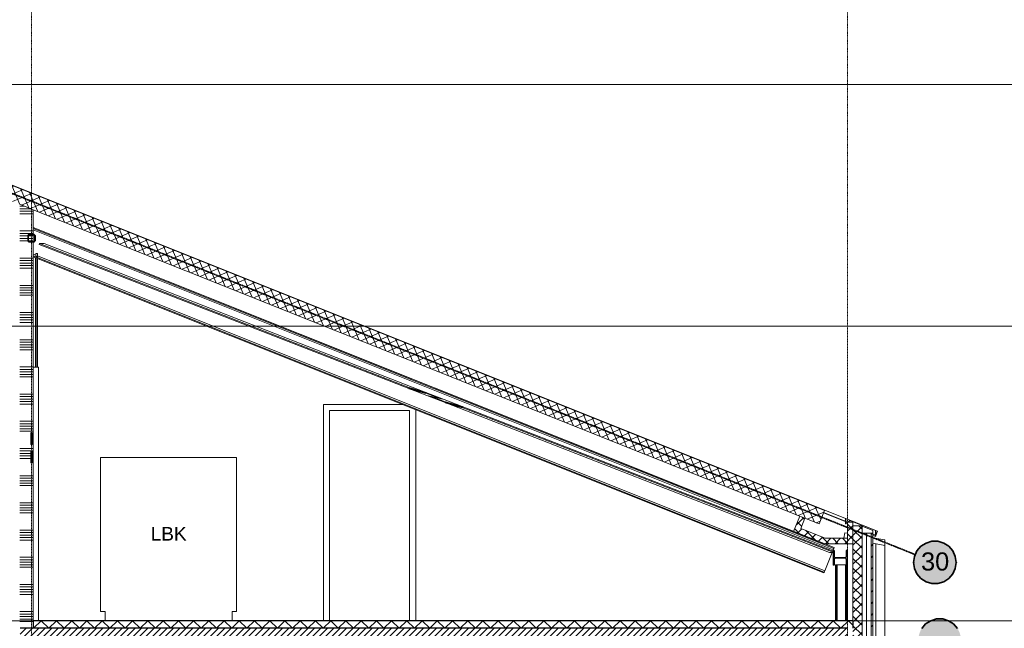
# Model space of a CAD drawing. Extents: x 0 to 92550, y 0 to 59400.
# Tile 101 of 105: x 50609 to 61469, y 42116 to 48831. Entities that reach past the tile are written whole.
import ezdxf
from ezdxf.xclip import XClip

# ---------------------------------------------------------------- set-up
doc = ezdxf.new("R2010")
doc.units = 0
doc.header["$MEASUREMENT"] = 0
doc.header["$XCLIPFRAME"] = 0
for name, pattern in [('Streep-punt fijn', [1251.000023, 626.000023, -312.5, 0, -312.5]), ('Streep-streepje', [1300, 1000, -100, 100, -100]), ('Streeplijn grof', [937.5, 625, -312.5]), ('Streeplijn ultragrof', [750, 500, -250])]:
    doc.linetypes.add(name, pattern=pattern)
for name, color, linetype in [('ZZ 21 Buitenwand algemeen', 7, 'Continuous'), ('ZZ 22 Binnenwand metal stud', 7, 'Continuous'), ('ZZ 23 Vloeren ongeïsoleerd', 7, 'Continuous'), ('ZZ 27 Dakconstructie', 7, 'Continuous'), ('ZZ 27 Gootconstructies', 7, 'Continuous'), ('ZZ 28 HDC staalconstructies', 7, 'Continuous'), ('ZZ 41 Buitenwandafwerking gevelhout', 7, 'Continuous'), ('ZZ 42 Aftimmerwerk algemeen', 7, 'Continuous'), ('ZZ 43 Vloerafwerking dekvloer', 7, 'Continuous'), ('ZZ 47 Dakafwerking metalen dakbedekking', 7, 'Continuous'), ('ZZ 47 Dakrandafwerking', 7, 'Continuous'), ('ZZ 52 Hemelwaterafvoeren', 7, 'Continuous'), ('ZZ 57 Ventilatie- en luchtbehandelingsinstallaties', 7, 'Continuous'), ('ZZ A Stramien', 7, 'Continuous'), ('ZZ B Bouwbesluitlijnen', 7, 'Continuous'), ('ZZ Info_tekst Algemeen', 7, 'Continuous')]:
    doc.layers.add(name, color=color, linetype=linetype)
doc.styles.add('GENERATED_STYLE_1', font='arial.ttf')
pattern_1 = [(45, (5738.87, 38400), (-63.63961, 63.63961), [])]
pattern_2 = [(315, (5738.87, 38400), (53.03301, 53.03301), []), (45, (5738.87, 38400), (-53.03301, 53.03301), [])]
pattern_3 = [(45, (5738.87, 38400), (-159.099, 159.099), []), (45, (5685.83, 38453.03), (-159.099, 159.099), [])]
pattern_4 = [(135, (5738.87, 38400), (159.099, 159.099), []), (135, (5685.83, 38346.97), (159.099, 159.099), [])]

# ---------------------------------------------------------------- blocks, each defined once
blk = doc.blocks.new('*X25')
at = {"layer": 'ZZ 43 Vloerafwerking dekvloer', "color": 7, "linetype": 'Continuous', "lineweight": 5, "ltscale": 0.01}
for p, q in [((50763, 42116), (50847, 42200)), ((50847, 42200), (50931, 42116)), ((50931, 42116), (51015, 42200)), ((51015, 42200), (51099, 42116)), ((51099, 42116), (51183, 42200)), ((51183, 42200), (51267, 42116)), ((51267, 42116), (51351, 42200)), ((51351, 42200), (51435, 42116)), ((51435, 42116), (51519, 42200)), ((51519, 42200), (51603, 42116)), ((51603, 42116), (51687, 42200)), ((51687, 42200), (51771, 42116)), ((51771, 42116), (51855, 42200)), ((51855, 42200), (51939, 42116)), ((51939, 42116), (52023, 42200)), ((52023, 42200), (52107, 42116)), ((52107, 42116), (52191, 42200)), ((52191, 42200), (52275, 42116)), ((52275, 42116), (52359, 42200)), ((52359, 42200), (52443, 42116)), ((52443, 42116), (52527, 42200)), ((52527, 42200), (52611, 42116)), ((52611, 42116), (52695, 42200)), ((52695, 42200), (52779, 42116)), ((52779, 42116), (52863, 42200)), ((52863, 42200), (52947, 42116)), ((52947, 42116), (53031, 42200)), ((53031, 42200), (53115, 42116)), ((53115, 42116), (53199, 42200)), ((53199, 42200), (53283, 42116)), ((53283, 42116), (53367, 42200)), ((53367, 42200), (53451, 42116)), ((53451, 42116), (53535, 42200)), ((53535, 42200), (53619, 42116)), ((53619, 42116), (53703, 42200)), ((53703, 42200), (53787, 42116)), ((53787, 42116), (53871, 42200)), ((53871, 42200), (53955, 42116)), ((53955, 42116), (54039, 42200)), ((54039, 42200), (54123, 42116)), ((54123, 42116), (54207, 42200)), ((54207, 42200), (54291, 42116)), ((54291, 42116), (54375, 42200)), ((54375, 42200), (54459, 42116)), ((54459, 42116), (54543, 42200)), ((54543, 42200), (54627, 42116)), ((54627, 42116), (54711, 42200)), ((54711, 42200), (54795, 42116)), ((54795, 42116), (54879, 42200)), ((54879, 42200), (54963, 42116)), ((54963, 42116), (55047, 42200)), ((55047, 42200), (55131, 42116)), ((55131, 42116), (55215, 42200)), ((55215, 42200), (55299, 42116)), ((55299, 42116), (55383, 42200)), ((55383, 42200), (55467, 42116)), ((55467, 42116), (55551, 42200)), ((55551, 42200), (55635, 42116)), ((55635, 42116), (55719, 42200)), ((55719, 42200), (55803, 42116)), ((55803, 42116), (55887, 42200)), ((55887, 42200), (55971, 42116)), ((55971, 42116), (56055, 42200)), ((56055, 42200), (56139, 42116)), ((56139, 42116), (56223, 42200)), ((56223, 42200), (56307, 42116)), ((56307, 42116), (56391, 42200)), ((56391, 42200), (56475, 42116)), ((56475, 42116), (56559, 42200)), ((56559, 42200), (56643, 42116)), ((56643, 42116), (56727, 42200)), ((56727, 42200), (56811, 42116)), ((56811, 42116), (56895, 42200)), ((56895, 42200), (56979, 42116)), ((56979, 42116), (57063, 42200)), ((57063, 42200), (57147, 42116)), ((57147, 42116), (57231, 42200)), ((57231, 42200), (57315, 42116)), ((57315, 42116), (57399, 42200)), ((57399, 42200), (57483, 42116)), ((57483, 42116), (57567, 42200)), ((57567, 42200), (57651, 42116)), ((57651, 42116), (57735, 42200)), ((57735, 42200), (57819, 42116)), ((57819, 42116), (57903, 42200)), ((57903, 42200), (57987, 42116)), ((57987, 42116), (58071, 42200)), ((58071, 42200), (58155, 42116)), ((58155, 42116), (58239, 42200)), ((58239, 42200), (58323, 42116)), ((58323, 42116), (58407, 42200)), ((58407, 42200), (58491, 42116)), ((58491, 42116), (58575, 42200)), ((58575, 42200), (58659, 42116)), ((58659, 42116), (58743, 42200)), ((58743, 42200), (58827, 42116)), ((58827, 42116), (58911, 42200)), ((58911, 42200), (58995, 42116)), ((58995, 42116), (59079, 42200)), ((59079, 42200), (59163, 42116)), ((59163, 42116), (59247, 42200)), ((59247, 42200), (59331, 42116)), ((59331, 42116), (59415, 42200)), ((59415, 42200), (59499, 42116)), ((59499, 42116), (59583, 42200)), ((59583, 42200), (59667, 42116)), ((59667, 42116), (59751, 42200)), ((59751, 42200), (59800, 42151)), ((50759, 42120), (50763, 42116))]:
    blk.add_line(p, q, dxfattribs=at)
blk = doc.blocks.new('*X43')
at = {"layer": 'ZZ 22 Binnenwand metal stud', "color": 7, "linetype": 'Continuous', "lineweight": 5, "ltscale": 0.01}
for p, q in [((50662, 46773), (50609, 46773)), ((50675, 46745), (50609, 46745)), ((50675, 46718), (50609, 46718)), ((50731, 46745), (50675, 46745)), ((50759, 46718), (50675, 46718)), ((50675, 46690), (50609, 46690)), ((50759, 46690), (50675, 46690)), ((50675, 46500), (50609, 46500)), ((50759, 46500), (50675, 46500)), ((50675, 46473), (50609, 46473)), ((50675, 46445), (50609, 46445)), ((50675, 46418), (50609, 46418)), ((50675, 46390), (50609, 46390)), ((50759, 46473), (50675, 46473)), ((50699, 46445), (50675, 46445)), ((50699, 46418), (50675, 46418)), ((50699, 46390), (50675, 46390)), ((50675, 46200), (50609, 46200)), ((50675, 46173), (50609, 46173)), ((50759, 46200), (50675, 46200)), ((50759, 46173), (50675, 46173)), ((50675, 46145), (50609, 46145)), ((50675, 46118), (50609, 46118)), ((50675, 46090), (50609, 46090)), ((50759, 46145), (50675, 46145)), ((50759, 46118), (50675, 46118)), ((50759, 46090), (50675, 46090)), ((50675, 45900), (50609, 45900)), ((50675, 45873), (50609, 45873)), ((50675, 45845), (50609, 45845)), ((50759, 45900), (50675, 45900)), ((50759, 45873), (50675, 45873)), ((50759, 45845), (50675, 45845)), ((50675, 45818), (50609, 45818)), ((50675, 45790), (50609, 45790)), ((50759, 45818), (50675, 45818)), ((50759, 45790), (50675, 45790)), ((50675, 45600), (50609, 45600)), ((50675, 45573), (50609, 45573)), ((50675, 45545), (50609, 45545)), ((50675, 45518), (50609, 45518)), ((50759, 45600), (50675, 45600)), ((50759, 45573), (50675, 45573)), ((50759, 45545), (50675, 45545)), ((50759, 45518), (50675, 45518)), ((50675, 45490), (50609, 45490)), ((50759, 45490), (50675, 45490)), ((50675, 45300), (50609, 45300)), ((50759, 45300), (50675, 45300)), ((50675, 45273), (50609, 45273)), ((50675, 45245), (50609, 45245)), ((50675, 45218), (50609, 45218)), ((50675, 45190), (50609, 45190)), ((50759, 45273), (50675, 45273)), ((50759, 45245), (50675, 45245)), ((50759, 45218), (50675, 45218)), ((50759, 45190), (50675, 45190)), ((50675, 45000), (50609, 45000)), ((50675, 44973), (50609, 44973)), ((50759, 45000), (50675, 45000)), ((50759, 44973), (50675, 44973)), ((50675, 44945), (50609, 44945)), ((50675, 44918), (50609, 44918)), ((50675, 44890), (50609, 44890)), ((50759, 44945), (50675, 44945)), ((50759, 44918), (50675, 44918)), ((50759, 44890), (50675, 44890)), ((50675, 44700), (50609, 44700)), ((50675, 44673), (50609, 44673)), ((50675, 44645), (50609, 44645)), ((50759, 44700), (50675, 44700)), ((50759, 44673), (50675, 44673)), ((50759, 44645), (50675, 44645)), ((50675, 44618), (50609, 44618)), ((50675, 44590), (50609, 44590)), ((50759, 44618), (50675, 44618)), ((50759, 44590), (50675, 44590)), ((50675, 44400), (50609, 44400)), ((50675, 44373), (50609, 44373)), ((50675, 44345), (50609, 44345)), ((50675, 44318), (50609, 44318)), ((50759, 44400), (50675, 44400)), ((50759, 44373), (50675, 44373)), ((50759, 44345), (50675, 44345)), ((50759, 44318), (50675, 44318)), ((50675, 44290), (50609, 44290)), ((50759, 44290), (50675, 44290)), ((50675, 44100), (50609, 44100)), ((50759, 44100), (50675, 44100)), ((50675, 44073), (50609, 44073)), ((50675, 44045), (50609, 44045)), ((50675, 44018), (50609, 44018)), ((50675, 43990), (50609, 43990)), ((50759, 44073), (50675, 44073)), ((50733, 44045), (50675, 44045)), ((50733, 44018), (50675, 44018)), ((50733, 43990), (50675, 43990)), ((50759, 44045), (50745, 44045)), ((50759, 44018), (50745, 44018)), ((50759, 43990), (50745, 43990)), ((50675, 43800), (50609, 43800)), ((50675, 43773), (50609, 43773)), ((50759, 43800), (50675, 43800)), ((50759, 43773), (50675, 43773)), ((50675, 43745), (50609, 43745)), ((50675, 43718), (50609, 43718)), ((50675, 43690), (50609, 43690)), ((50759, 43745), (50675, 43745)), ((50759, 43718), (50675, 43718)), ((50759, 43690), (50675, 43690)), ((50675, 43500), (50609, 43500)), ((50675, 43473), (50609, 43473)), ((50675, 43445), (50609, 43445)), ((50759, 43500), (50675, 43500)), ((50759, 43473), (50675, 43473)), ((50759, 43445), (50675, 43445)), ((50675, 43418), (50609, 43418)), ((50675, 43390), (50609, 43390)), ((50759, 43418), (50675, 43418)), ((50759, 43390), (50675, 43390)), ((50675, 43200), (50609, 43200)), ((50675, 43173), (50609, 43173)), ((50675, 43145), (50609, 43145)), ((50675, 43118), (50609, 43118)), ((50759, 43200), (50675, 43200)), ((50759, 43173), (50675, 43173)), ((50759, 43145), (50675, 43145)), ((50759, 43118), (50675, 43118)), ((50675, 43090), (50609, 43090)), ((50759, 43090), (50675, 43090)), ((50675, 42900), (50609, 42900)), ((50759, 42900), (50675, 42900)), ((50675, 42873), (50609, 42873)), ((50675, 42845), (50609, 42845)), ((50675, 42818), (50609, 42818)), ((50759, 42873), (50675, 42873)), ((50759, 42845), (50675, 42845)), ((50759, 42818), (50675, 42818)), ((50675, 42790), (50609, 42790)), ((50759, 42790), (50675, 42790)), ((50675, 42600), (50609, 42600)), ((50759, 42600), (50675, 42600)), ((50675, 42573), (50609, 42573)), ((50675, 42545), (50609, 42545)), ((50675, 42518), (50609, 42518)), ((50675, 42490), (50609, 42490)), ((50759, 42573), (50675, 42573)), ((50759, 42545), (50675, 42545)), ((50759, 42518), (50675, 42518)), ((50759, 42490), (50675, 42490)), ((50675, 42300), (50609, 42300)), ((50675, 42273), (50609, 42273)), ((50759, 42300), (50675, 42300)), ((50759, 42273), (50675, 42273)), ((50675, 42245), (50609, 42245)), ((50675, 42218), (50609, 42218)), ((50675, 42190), (50609, 42190)), ((50759, 42245), (50675, 42245)), ((50759, 42218), (50675, 42218)), ((50759, 42190), (50675, 42190))]:
    blk.add_line(p, q, dxfattribs=at)
blk = doc.blocks.new('*X44')
at = {"layer": 'ZZ 22 Binnenwand metal stud', "color": 7, "linetype": 'Continuous', "lineweight": 5, "ltscale": 0.01}
for p, q in [((50759, 46445), (50704, 46445)), ((50759, 46418), (50704, 46418)), ((50759, 46390), (50704, 46390))]:
    blk.add_line(p, q, dxfattribs=at)
blk = doc.blocks.new('Drawing_1_1', base_point=(5739, 38400))
at = {"layer": 'ZZ 21 Buitenwand algemeen', "linetype": 'Continuous', "lineweight": 0, "true_color": 0x000000}
h = blk.add_hatch(dxfattribs=at)
h.set_pattern_fill('415_Isolatie_ruit_0001', color=18, style=0, pattern_type=2)
h.set_pattern_definition(pattern_2)
h.paths.add_polyline_path([(59900, 43246), (59800, 43246), (59800, 42200), (59900, 42200)])
h = blk.add_hatch(dxfattribs=at)
h.set_pattern_fill('415_Isolatie_ruit_0001', color=18, style=0, pattern_type=2)
h.set_pattern_definition(pattern_2)
h.paths.add_polyline_path([(59900, 42200), (59800, 42200), (59800, 38330), (59900, 38330)])
at = {"layer": 'ZZ 23 Vloeren ongeïsoleerd', "linetype": 'Continuous', "lineweight": 0, "true_color": 0x000000}
h = blk.add_hatch(dxfattribs=at)
h.set_pattern_fill('220_Gewapend_beton___pre_62', color=18, style=0, pattern_type=2)
h.set_pattern_definition([(45, (5738.867, 38400), (-35.35534, 35.35534), [])])
h.paths.add_polyline_path([(50614, 41856), (59739, 41856), (59739, 42116), (50614, 42116)])
at = {"layer": 'ZZ 27 Gootconstructies', "linetype": 'Continuous', "lineweight": 0, "true_color": 0x000000}
h = blk.add_hatch(dxfattribs=at)
h.set_pattern_fill('415_Isolatie_ruit_0001', color=18, style=0, pattern_type=2)
h.set_pattern_definition([(135, (5738.87, 38400), (53.03301, 53.03301), []), (225, (5738.87, 38400), (-53.03301, 53.03301), [])])
h.paths.add_polyline_path([(59146, 43184), (59483, 43049), (59800, 43049), (59800, 43286), (59740, 43286), (59740, 43109), (59495, 43109), (59224, 43217), (59269, 43330), (59214, 43352)])
at = {"layer": 'ZZ 28 HDC staalconstructies', "linetype": 'Continuous', "lineweight": 0, "true_color": 0x000000}
h = blk.add_hatch(dxfattribs=at)
h.set_pattern_fill('515_Staal_0001', color=18, style=0, pattern_type=2)
h.set_pattern_definition(pattern_4)
h.paths.add_polyline_path([(50699, 46450), (50699, 46390), (50702, 46383), (50709, 46380), (50769, 46380), (50776, 46383), (50779, 46390), (50779, 46450), (50776, 46457), (50769, 46460), (50709, 46460), (50702, 46457)])
h.paths.add_polyline_path([(50704, 46450), (50705, 46454), (50709, 46455), (50769, 46455), (50772, 46454), (50774, 46450), (50774, 46390), (50772, 46386), (50769, 46385), (50709, 46385), (50705, 46386), (50704, 46390)], flags=0)
h = blk.add_hatch(dxfattribs=at)
h.set_pattern_fill('515_Staal_0001', color=18, style=0, pattern_type=2)
h.set_pattern_definition(pattern_3)
h.paths.add_polyline_path([(54901, 44773), (54901, 44762), (55090, 44709), (55090, 44719)])
h = blk.add_hatch(dxfattribs=at)
h.set_pattern_fill('515_Staal_0001', color=18, style=0, pattern_type=2)
h.set_pattern_definition(pattern_3)
h.paths.add_polyline_path([(55491, 44563), (55302, 44616), (55302, 44606), (55491, 44552)])
h = blk.add_hatch(dxfattribs=at)
h.set_pattern_fill('515_Staal_0001', color=18, style=0, pattern_type=2)
h.set_pattern_definition(pattern_3)
h.paths.add_polyline_path([(50733, 44143), (50745, 44143), (50745, 44272), (50733, 44272)])
h = blk.add_hatch(dxfattribs=at)
h.set_pattern_fill('515_Staal_0001', color=18, style=0, pattern_type=2)
h.set_pattern_definition(pattern_3)
h.paths.add_polyline_path([(50733, 44069), (50733, 43940), (50745, 43940), (50745, 44069)])
h = blk.add_hatch(dxfattribs=at)
h.set_pattern_fill('515_Staal_0001', color=18, style=0, pattern_type=2)
h.set_pattern_definition(pattern_4)
h.paths.add_polyline_path([(59735, 42813), (59735, 42973), (59726, 42973), (59726, 42911), (59724, 42904), (59718, 42898), (59711, 42896), (59607, 42896), (59599, 42898), (59594, 42904), (59592, 42911), (59592, 42973), (59583, 42973), (59583, 42813), (59592, 42813), (59592, 42875), (59594, 42883), (59599, 42888), (59607, 42890), (59711, 42890), (59718, 42888), (59724, 42883), (59726, 42875), (59726, 42813)])
at = {"layer": 'ZZ 41 Buitenwandafwerking gevelhout', "linetype": 'Continuous', "lineweight": 0, "true_color": 0x000000}
h = blk.add_hatch(dxfattribs=at)
h.set_pattern_fill('310_Naaldhout__01__0001', color=18, style=0, pattern_type=2)
h.set_pattern_definition(pattern_1)
h.paths.add_polyline_path([(60000, 42200), (60021, 42200), (60021, 43164), (60000, 43164)])
h = blk.add_hatch(dxfattribs=at)
h.set_pattern_fill('310_Naaldhout__01__0001', color=18, style=0, pattern_type=2)
h.set_pattern_definition(pattern_1)
h.paths.add_polyline_path([(60021, 42200), (60000, 42200), (60000, 39102), (60000, 39012), (60021, 39012)])
at = {"layer": 'ZZ 47 Dakafwerking metalen dakbedekking', "linetype": 'Continuous', "lineweight": 0, "true_color": 0x000000}
h = blk.add_hatch(dxfattribs=at)
h.set_pattern_fill('415_Isolatie_ruit_0001', color=18, style=0, pattern_type=2)
h.set_pattern_definition([(23.19859, (5738.87, 38400), (-29.54395, 68.93588), []), (113.19859, (5738.87, 38400), (68.93588, 29.54395), [])])
h.paths.add_polyline_path([(47739, 47942), (59426, 43267), (59486, 43417), (50801, 46890), (47739, 48115)])
at = {"layer": 'ZZ 47 Dakrandafwerking', "linetype": 'Continuous', "lineweight": 0, "true_color": 0x000000}
h = blk.add_hatch(dxfattribs=at)
h.set_pattern_fill('505_Aluminium_0001', color=18, style=0, pattern_type=2)
h.set_pattern_definition([(135, (5738.87, 38400), (176.7767, 176.7767), []), (135, (5703.5, 38364.64), (176.7767, 176.7767), []), (135, (5668.16, 38329.3), (176.7767, 176.7767), [])])
h.paths.add_polyline_path([(60051, 43196), (59718, 43329), (59718, 43267), (59721, 43267), (59728, 43279), (59726, 43280), (59720, 43269), (59720, 43326), (60049, 43195), (60049, 43136), (60043, 43147), (60041, 43146), (60048, 43134), (60051, 43134)])
at = {"layer": 'ZZ B Bouwbesluitlijnen', "linetype": 'Continuous', "lineweight": 0, "true_color": 0x3f0000}
for points in [[(60468, 42843), (60472, 42802), (60482, 42762), (60500, 42725), (60523, 42691), (60552, 42663), (60586, 42639), (60623, 42622), (60663, 42611), (60704, 42607), (60744, 42611), (60784, 42622), (60821, 42639), (60855, 42663), (60884, 42691), (60907, 42725), (60925, 42762), (60935, 42802), (60939, 42843), (60935, 42884), (60925, 42923), (60907, 42960), (60884, 42994), (60855, 43023), (60821, 43046), (60784, 43064), (60744, 43074), (60704, 43078), (60663, 43074), (60623, 43064), (60586, 43046), (60552, 43023), (60523, 42994), (60500, 42960), (60482, 42923), (60472, 42884)], [(60521, 41986), (60524, 41945), (60535, 41906), (60552, 41868), (60576, 41835), (60605, 41806), (60639, 41782), (60676, 41765), (60715, 41754), (60756, 41751), (60797, 41754), (60837, 41765), (60874, 41782), (60907, 41806), (60936, 41835), (60960, 41868), (60977, 41906), (60988, 41945), (60991, 41986), (60988, 42027), (60977, 42066), (60960, 42104), (60936, 42137), (60907, 42166), (60874, 42190), (60837, 42207), (60797, 42218), (60756, 42221), (60715, 42218), (60676, 42207), (60639, 42190), (60605, 42166), (60576, 42137), (60552, 42104), (60535, 42066), (60524, 42027)]]:
    blk.add_hatch(color=18, dxfattribs=at).paths.add_polyline_path(points)
at = {"layer": 'ZZ 21 Buitenwand algemeen', "color": 7, "linetype": 'Continuous', "lineweight": 5, "ltscale": 0.01}
for p, q in [((59900, 43251), (59766, 43304)), ((59900, 43246), (59900, 43251))]:
    blk.add_line(p, q, dxfattribs=at)
at = {"layer": 'ZZ 21 Buitenwand algemeen', "color": 7, "linetype": 'Continuous', "lineweight": 15, "ltscale": 0.01}
for p, q in [((59800, 43246), (59800, 43049)), ((59900, 43246), (59800, 43246)), ((59900, 43246), (59900, 43164)), ((59900, 43164), (59900, 42200)), ((59800, 43049), (59800, 42200)), ((59900, 42200), (59900, 39102))]:
    blk.add_line(p, q, dxfattribs=at)
at = {"layer": 'ZZ 22 Binnenwand metal stud', "color": 7, "linetype": 'Continuous', "lineweight": 15, "ltscale": 0.01}
for p, q in [((50609, 46794), (50759, 46734)), ((50759, 46734), (50759, 46539)), ((50759, 46539), (50759, 42200))]:
    blk.add_line(p, q, dxfattribs=at)
at = {"layer": 'ZZ 22 Binnenwand metal stud', "color": 7, "linetype": 'Continuous', "lineweight": 5, "ltscale": 0.01}
for p, q in [((53959, 44585), (54836, 44585)), ((53959, 44518), (53959, 44585)), ((54977, 44529), (54977, 44518)), ((53959, 42200), (53959, 44518)), ((54026, 44518), (54026, 42200)), ((54910, 44518), (54026, 44518)), ((54910, 42200), (54910, 44518)), ((54977, 44518), (54977, 42200))]:
    blk.add_line(p, q, dxfattribs=at)
at = {"layer": 'ZZ 23 Vloeren ongeïsoleerd', "color": 7, "linetype": 'Continuous', "lineweight": 25, "ltscale": 0.01, "flags": 128}
blk.add_lwpolyline([(59739, 42116), (50759, 42116), (50614, 42116)], dxfattribs=at)
at = {"layer": 'ZZ 27 Dakconstructie', "color": 7, "linetype": 'Continuous', "lineweight": 9, "ltscale": 0.01}
blk.add_line((50759, 46539), (59146, 43184), dxfattribs=at)
at = {"layer": 'ZZ 27 Gootconstructies', "color": 7, "linetype": 'Continuous', "lineweight": 15, "ltscale": 0.01}
for p, q in [((59214, 43352), (59146, 43184)), ((59214, 43352), (59269, 43330)), ((59269, 43330), (59224, 43217)), ((59740, 43286), (59740, 43109)), ((59800, 43286), (59740, 43286)), ((59800, 43286), (59800, 43246))]:
    blk.add_line(p, q, dxfattribs=at)
at = {"layer": 'ZZ 27 Gootconstructies', "color": 7, "linetype": 'Continuous', "lineweight": 15, "ltscale": 0.01, "flags": 128}
for points in [[(59146, 43184), (59483, 43049), (59800, 43049)], [(59224, 43217), (59495, 43109), (59740, 43109)]]:
    blk.add_lwpolyline(points, dxfattribs=at)
at = {"layer": 'ZZ 28 HDC staalconstructies', "color": 7, "linetype": 'Continuous', "lineweight": 5, "ltscale": 0.01}
for p, q in [((59591, 43006), (50759, 46539)), ((59588, 42996), (50759, 46527)), ((59582, 42982), (50759, 46511)), ((50823, 46352), (50826, 46361)), ((54901, 44762), (50823, 46352)), ((54901, 44773), (50826, 46361)), ((50826, 46361), (50878, 46361)), ((55090, 44719), (50878, 46361)), ((50787, 46232), (50759, 46243)), ((59484, 42737), (50759, 46227)), ((59480, 42727), (50759, 46216)), ((50785, 44998), (50785, 46205)), ((50787, 46232), (50787, 46250)), ((50787, 46250), (50805, 46250)), ((50792, 46222), (50787, 46232)), ((50793, 46221), (50792, 46222)), ((50795, 46215), (50793, 46221)), ((50793, 46202), (50797, 46201)), ((50797, 46213), (50795, 46215)), ((50797, 46212), (50797, 46213)), ((50797, 44998), (50797, 46201)), ((50805, 46250), (50805, 46225)), ((59490, 42751), (50805, 46225)), ((50805, 46225), (50805, 46217)), ((50805, 46217), (50805, 46211)), ((50805, 46211), (50805, 46209)), ((50805, 44998), (50805, 46197)), ((55101, 44684), (54901, 44762)), ((55291, 44641), (55090, 44719)), ((55242, 44650), (55090, 44709)), ((55302, 44606), (55101, 44684)), ((55150, 44675), (55101, 44684)), ((55242, 44650), (55150, 44675)), ((55302, 44616), (55150, 44675)), ((55291, 44641), (55242, 44650)), ((55491, 44563), (55291, 44641)), ((59541, 42953), (55302, 44606)), ((59583, 42968), (55491, 44563)), ((59583, 42957), (55491, 44552)), ((59490, 42751), (59570, 42953)), ((59541, 42953), (59583, 42953)), ((59577, 42970), (59582, 42982)), ((59582, 42982), (59585, 42989)), ((59585, 42989), (59587, 42994)), ((59587, 42994), (59588, 42996)), ((59588, 42996), (59591, 43006)), ((59597, 42963), (59592, 42964)), ((59594, 42953), (59592, 42954)), ((59592, 42953), (59594, 42953)), ((59594, 42953), (59597, 42963)), ((59606, 42817), (59614, 42817)), ((59606, 42200), (59606, 42817)), ((59614, 42817), (59618, 42817)), ((59614, 42200), (59614, 42817)), ((59618, 42817), (59626, 42817)), ((59626, 42817), (59718, 42817)), ((59626, 42200), (59626, 42817)), ((59718, 42817), (59726, 42817)), ((59718, 42200), (59718, 42817)), ((59730, 42200), (59730, 42813)), ((59735, 42817), (59739, 42817)), ((59739, 42200), (59739, 42817)), ((59480, 42727), (59484, 42737)), ((59484, 42737), (59485, 42739)), ((59485, 42739), (59487, 42744)), ((59487, 42744), (59490, 42751))]:
    blk.add_line(p, q, dxfattribs=at)
at = {"layer": 'ZZ 28 HDC staalconstructies', "color": 7, "linetype": 'Continuous', "lineweight": 25, "ltscale": 0.01}
for p, q in [((54901, 44773), (54901, 44762)), ((54901, 44773), (55090, 44719)), ((54901, 44762), (55090, 44709)), ((55090, 44719), (55090, 44709)), ((55302, 44616), (55302, 44606)), ((55302, 44616), (55491, 44563)), ((55302, 44606), (55491, 44552)), ((55491, 44563), (55491, 44552)), ((50733, 44272), (50733, 44143)), ((50745, 44272), (50733, 44272)), ((50745, 44272), (50745, 44143)), ((50745, 44143), (50733, 44143)), ((50733, 44069), (50733, 43940)), ((50745, 44069), (50733, 44069)), ((50745, 44069), (50745, 43940)), ((50745, 43940), (50733, 43940)), ((59583, 42973), (59583, 42813)), ((59592, 42973), (59583, 42973)), ((59594, 42904), (59599, 42898)), ((59724, 42904), (59718, 42898)), ((59735, 42973), (59726, 42973)), ((59735, 42973), (59735, 42813)), ((59592, 42813), (59583, 42813)), ((59599, 42888), (59594, 42883)), ((59718, 42888), (59724, 42883)), ((59735, 42813), (59726, 42813))]:
    blk.add_line(p, q, dxfattribs=at)
at = {"layer": 'ZZ 28 HDC staalconstructies', "color": 7, "linetype": 'Continuous', "lineweight": 25, "ltscale": 0.01, "flags": 128}
for points in [[(50702, 46457), (50699, 46450), (50699, 46390), (50702, 46383)], [(50776, 46457), (50769, 46460), (50709, 46460), (50702, 46457)], [(50702, 46383), (50709, 46380), (50769, 46380), (50776, 46383)], [(50705, 46454), (50704, 46450), (50704, 46390), (50705, 46386)], [(50772, 46454), (50769, 46455), (50709, 46455), (50705, 46454)], [(50705, 46386), (50709, 46385), (50769, 46385), (50772, 46386)], [(50772, 46454), (50774, 46450), (50774, 46390), (50772, 46386)], [(50776, 46457), (50779, 46450), (50779, 46390), (50776, 46383)], [(59592, 42973), (59592, 42911), (59594, 42904)], [(59726, 42973), (59726, 42911), (59724, 42904)], [(59594, 42883), (59592, 42875), (59592, 42813)], [(59599, 42898), (59607, 42896), (59711, 42896), (59718, 42898)], [(59718, 42888), (59711, 42890), (59607, 42890), (59599, 42888)], [(59724, 42883), (59726, 42875), (59726, 42813)]]:
    blk.add_lwpolyline(points, dxfattribs=at)
at = {"layer": 'ZZ 41 Buitenwandafwerking gevelhout', "color": 7, "linetype": 'Streeplijn ultragrof', "lineweight": 5, "ltscale": 0.01}
blk.add_line((7789, 48115), (62239, 48115), dxfattribs=at)
at = {"layer": 'ZZ 41 Buitenwandafwerking gevelhout', "color": 7, "linetype": 'Streep-streepje', "lineweight": 15, "ltscale": 0.01}
for p, q in [((7789, 45450), (62239, 45450)), ((7789, 42200), (62239, 42200))]:
    blk.add_line(p, q, dxfattribs=at)
at = {"layer": 'ZZ 41 Buitenwandafwerking gevelhout', "color": 7, "linetype": 'Continuous', "lineweight": 5, "ltscale": 0.01}
for p, q in [((60021, 43196), (59900, 43244)), ((59950, 43164), (59950, 42200)), ((60021, 43164), (60021, 43196)), ((59950, 42200), (59950, 39102))]:
    blk.add_line(p, q, dxfattribs=at)
at = {"layer": 'ZZ 41 Buitenwandafwerking gevelhout', "color": 7, "linetype": 'Continuous', "lineweight": 9, "ltscale": 0.01}
for p, q in [((60000, 43164), (60000, 42200)), ((60021, 43164), (60000, 43164)), ((60021, 43164), (60021, 42200)), ((60000, 42200), (60000, 39102)), ((60021, 42200), (60021, 39012))]:
    blk.add_line(p, q, dxfattribs=at)
at = {"layer": 'ZZ 41 Buitenwandafwerking gevelhout', "color": 7, "linetype": 'Continuous', "lineweight": 5, "ltscale": 0.01, "flags": 128}
blk.add_lwpolyline([(60000, 43164), (59950, 43164), (59900, 43164)], dxfattribs=at)
at = {"layer": 'ZZ 42 Aftimmerwerk algemeen', "color": 7, "linetype": 'Continuous', "lineweight": 5, "ltscale": 0.01}
for p, q in [((50759, 44998), (50805, 44998)), ((50805, 44998), (50817, 44998)), ((50817, 44998), (50817, 42200))]:
    blk.add_line(p, q, dxfattribs=at)
at = {"layer": 'ZZ 43 Vloerafwerking dekvloer', "color": 7, "linetype": 'Continuous', "lineweight": 25, "ltscale": 0.01}
for p, q in [((50759, 42200), (50759, 42116)), ((59800, 42200), (50759, 42200)), ((59800, 42200), (59800, 42116))]:
    blk.add_line(p, q, dxfattribs=at)
at = {"layer": 'ZZ 47 Dakafwerking metalen dakbedekking', "color": 7, "linetype": 'Continuous', "lineweight": 9, "ltscale": 0.01}
for p, q in [((47739, 48115), (59486, 43417)), ((50759, 46734), (59214, 43352)), ((59486, 43417), (59426, 43267)), ((59269, 43330), (59426, 43267))]:
    blk.add_line(p, q, dxfattribs=at)
at = {"layer": 'ZZ 47 Dakrandafwerking', "color": 7, "linetype": 'Continuous', "lineweight": 5, "ltscale": 0.01}
for p, q in [((59718, 43329), (47739, 48121)), ((59706, 43299), (59475, 43391)), ((59706, 43301), (59476, 43393)), ((59706, 43301), (59718, 43296)), ((59706, 43299), (59706, 43301)), ((59718, 43294), (59706, 43299)), ((59720, 43295), (59742, 43286)), ((59740, 43285), (59720, 43293)), ((59742, 43286), (59767, 43307)), ((59769, 43306), (59745, 43286)), ((60043, 43146), (60021, 43155)), ((60041, 43146), (60021, 43154)), ((60046, 43131), (60021, 43141)), ((60047, 43145), (60043, 43146)), ((60045, 43144), (60044, 43145)), ((60045, 43144), (60047, 43145)), ((60045, 43142), (60045, 43144)), ((60046, 43131), (60046, 43137)), ((60049, 43130), (60046, 43131)), ((60047, 43145), (60047, 43138)), ((60048, 43132), (60049, 43134)), ((60048, 43134), (60048, 43132)), ((60072, 43187), (60049, 43130)), ((60051, 43196), (60072, 43187)), ((60070, 43186), (60051, 43194)), ((60051, 43139), (60070, 43186))]:
    blk.add_line(p, q, dxfattribs=at)
at = {"layer": 'ZZ 47 Dakrandafwerking', "color": 7, "linetype": 'Continuous', "lineweight": 9, "ltscale": 0.01}
for p, q in [((59718, 43329), (59718, 43267)), ((59718, 43329), (60051, 43196)), ((59721, 43267), (59718, 43267)), ((59720, 43326), (59720, 43269)), ((59720, 43326), (60049, 43195)), ((59726, 43280), (59720, 43269)), ((59728, 43279), (59721, 43267)), ((59726, 43280), (59728, 43279)), ((60043, 43147), (60041, 43146)), ((60041, 43146), (60048, 43134)), ((60043, 43147), (60049, 43136)), ((60051, 43134), (60048, 43134)), ((60049, 43195), (60049, 43136)), ((60051, 43196), (60051, 43134))]:
    blk.add_line(p, q, dxfattribs=at)
at = {"layer": 'ZZ 52 Hemelwaterafvoeren', "color": 7, "linetype": 'Continuous', "lineweight": 5, "ltscale": 0.01}
for p, q in [((59711, 43169), (59701, 43110)), ((59711, 43169), (59740, 43164)), ((59701, 43110), (59706, 43109)), ((60021, 43114), (60151, 43092)), ((60021, 43054), (60151, 43031)), ((60051, 43048), (60051, 38300)), ((60151, 43092), (60151, 43031)), ((60151, 43031), (60151, 38300))]:
    blk.add_line(p, q, dxfattribs=at)
at = {"layer": 'ZZ 57 Ventilatie- en luchtbehandelingsinstallaties', "color": 7, "linetype": 'Continuous', "lineweight": 5, "ltscale": 0.01, "flags": 128}
blk.add_lwpolyline([(51502, 44000), (53002, 44000), (53002, 42300), (52952, 42300), (52952, 42200), (51552, 42200), (51552, 42300), (51502, 42300)], close=True, dxfattribs=at)
at = {"layer": 'ZZ A Stramien', "color": 7, "linetype": 'Streep-punt fijn', "lineweight": 9, "ltscale": 0.01}
for p, q in [((50739, 50900), (50739, 36400)), ((59739, 50900), (59739, 36400))]:
    blk.add_line(p, q, dxfattribs=at)
at = {"layer": 'ZZ B Bouwbesluitlijnen', "color": 1, "linetype": 'Streeplijn grof', "lineweight": 35, "ltscale": 0.01}
for p in [(48202, 47843), (60485, 42930)]:
    blk.add_line(p, (60021, 43116), dxfattribs=at)
at = {"layer": 'ZZ B Bouwbesluitlijnen', "color": 1, "linetype": 'Continuous', "lineweight": 35, "ltscale": 0.01}
for p, q in [((60549, 43021), (60506, 42970)), ((60606, 43057), (60549, 43021)), ((60670, 43076), (60606, 43057)), ((60737, 43076), (60670, 43076)), ((60801, 43057), (60737, 43076)), ((60858, 43021), (60801, 43057)), ((60901, 42970), (60858, 43021)), ((60478, 42909), (60468, 42843)), ((60506, 42970), (60478, 42909)), ((60929, 42909), (60901, 42970)), ((60939, 42843), (60929, 42909)), ((60468, 42843), (60478, 42776)), ((60929, 42776), (60939, 42843)), ((60478, 42776), (60506, 42716)), ((60506, 42716), (60549, 42665)), ((60858, 42665), (60901, 42716)), ((60901, 42716), (60929, 42776)), ((60549, 42665), (60606, 42629)), ((60606, 42629), (60670, 42610)), ((60670, 42610), (60737, 42610)), ((60737, 42610), (60801, 42629)), ((60801, 42629), (60858, 42665)), ((60602, 42164), (60558, 42113)), ((60658, 42200), (60602, 42164)), ((60723, 42219), (60658, 42200)), ((60790, 42219), (60723, 42219)), ((60854, 42200), (60790, 42219)), ((60910, 42164), (60854, 42200)), ((60954, 42113), (60910, 42164))]:
    blk.add_line(p, q, dxfattribs=at)
for p in [(60468, 42843), (60939, 42843)]:
    blk.add_point(p, dxfattribs=at)
at = {"layer": 'ZZ 41 Buitenwandafwerking gevelhout', "color": 7, "linetype": 'Continuous', "lineweight": 25, "ltscale": 0.01}
for name in ['*X43', '*X44', '*X25']:
    blk.add_blockref(name, (0, 0), dxfattribs=at)
at = {"layer": 'ZZ B Bouwbesluitlijnen', "color": 1, "linetype": 'Continuous', "lineweight": 35, "insert": (60551, 42852), "char_height": 200, "attachment_point": 4, "style": 'GENERATED_STYLE_1'}
blk.add_mtext('\\A1;{\\pql;\\fArial|b0|i0|c0|p0;\\W1.000000;30}', dxfattribs=at)
at = {"layer": 'ZZ Info_tekst Algemeen', "color": 7, "linetype": 'Continuous', "lineweight": 5, "insert": (52252, 43234), "char_height": 150, "attachment_point": 2, "style": 'GENERATED_STYLE_1'}
blk.add_mtext('\\A1;{\\pqc;\\fArial|b0|i0|c0|p0;\\W1.000000;LBK}', dxfattribs=at)

msp = doc.modelspace()

# ---------------------------------------------------------------- block references
at = {"color": 7, "linetype": 'Continuous', "lineweight": 25, "ltscale": 0.01}
ref = msp.add_blockref('Drawing_1_1', (5739, 38400), dxfattribs=at)
XClip(ref).set_block_clipping_path([(7788.8666666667, 35400), (63337.9746950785, 51400)])

doc.saveas('drawing.dxf')
